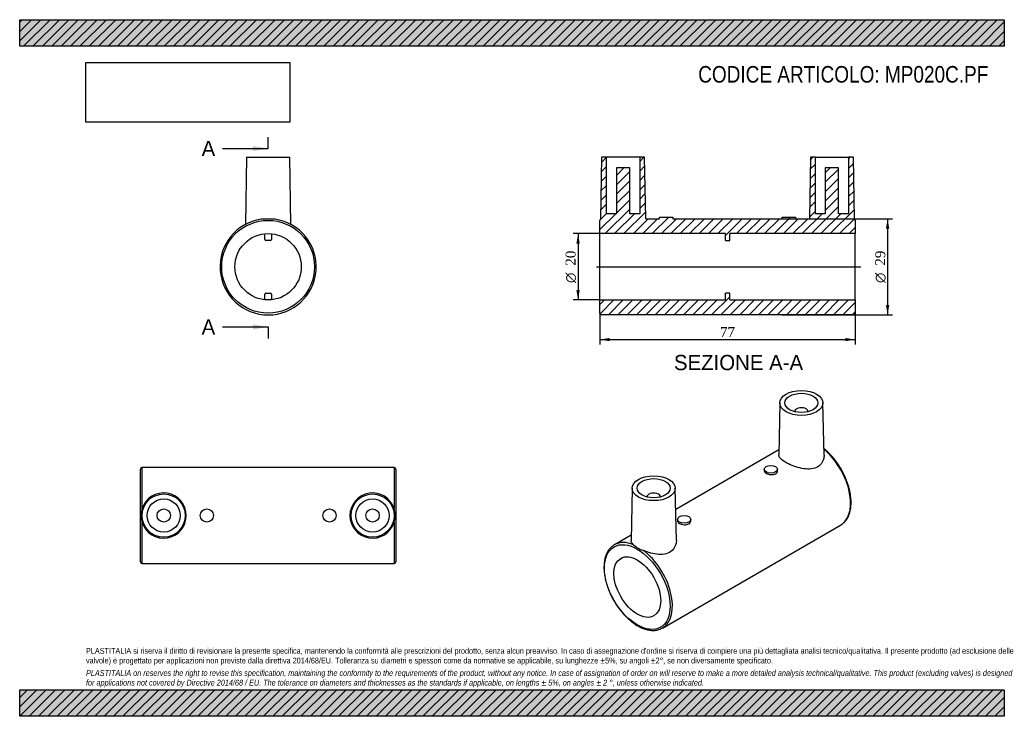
# Model space of a CAD drawing. Header units: millimetres. Extents: x 0 to 297, y 0 to 210.
import ezdxf
from ezdxf.enums import TextEntityAlignment as Align
from ezdxf.lldxf.tags import DXFTag

# ---------------------------------------------------------------- set-up
doc = ezdxf.new("R2010")
doc.units = ezdxf.units.MM
for name, color, linetype in [('Default', 7, 'Continuous'), ('DV4_Default', 7, 'Continuous'), ('MP020C.PF', 7, 'Continuous')]:
    doc.layers.add(name, color=color, linetype=linetype)
doc.styles.add('SEACAD_Solid_Edge_ANSI', font='seans.ttf')
doc.styles.add('SEACAD_Solid_Edge_ANSI1_Symbols', font='semeca1.ttf')
doc.styles.add('SEACAD_Times_New_Roman', font='times.ttf')
tags = doc.linetypes.add('CENTER2', pattern=[28.575, 19.05, -3.175, 3.175, -3.175]).pattern_tags.tags
tags[10:11] = [DXFTag(74, 4), DXFTag(75, 0), DXFTag(340, '0'), DXFTag(46, 0.0), DXFTag(50, 0.0), DXFTag(44, 0.0), DXFTag(45, 0.0)]
tags[8:9] = [DXFTag(74, 4), DXFTag(75, 0), DXFTag(340, '0'), DXFTag(46, 0.0), DXFTag(50, 0.0), DXFTag(44, 0.0), DXFTag(45, 0.0)]
tags[6:7] = [DXFTag(74, 4), DXFTag(75, 0), DXFTag(340, '0'), DXFTag(46, 0.0), DXFTag(50, 0.0), DXFTag(44, 0.0), DXFTag(45, 0.0)]
tags[4:5] = [DXFTag(74, 4), DXFTag(75, 0), DXFTag(340, '0'), DXFTag(46, 0.0), DXFTag(50, 0.0), DXFTag(44, 0.0), DXFTag(45, 0.0)]
doc.dimstyles.new('ANSImm', dxfattribs={"dimtxt": 3, "dimasz": 3, "dimexe": 1.5, "dimexo": 0, "dimgap": 0.75, "dimtad": 1, "dimdsep": 46, "dimtxsty": 'SEACAD_Times_New_Roman', "dimblk1": '_SE_FILLED', "dimblk2": '_SE_FILLED', "dimsah": 1, "dimcen": 1.5, "dimazin": 0, "dimtfac": 0.85, "dimtdec": 3, "dimtofl": 0, "dimtmove": 0, "dimatfit": 3, "dimfxl": 1, "dimarcsym": 0})
picture_1 = doc.add_image_def('image1.jpg', size_in_pixel=(4302, 1260))

# ---------------------------------------------------------------- blocks, each defined once
blk = doc.blocks.new('SE')
at = {"layer": 'MP020C.PF', "color": 7, "linetype": 'Continuous'}
for p, q in [((68.44, 168.51), (68.09, 148.29)), ((68.44, 168.51), (81.44, 168.51)), ((81.79, 148.29), (81.44, 168.51)), ((81.79, 148.29), (81.79, 148.29)), ((73.94, 143.76), (73.94, 145.46)), ((75.64, 143.46), (74.24, 143.46)), ((75.94, 145.46), (75.94, 143.76)), ((73.94, 125.56), (73.94, 127.26)), ((74.24, 127.56), (75.64, 127.56)), ((75.94, 127.26), (75.94, 125.56))]:
    blk.add_line(p, q, dxfattribs=at)
for radius in [14, 10]:
    blk.add_circle((74.94, 135.51), radius, dxfattribs=at)
for centre, radius, start, end in [((74.94, 135.51), 14.5, 98.2586, 81.7414), ((74.94, 78.34), 71.55, 88.3318, 91.6682), ((74.24, 143.76), 0.3, 180, 270), ((75.64, 143.76), 0.3, 270, 0), ((74.24, 127.26), 0.3, 90, 180), ((75.64, 127.26), 0.3, 0, 90)]:
    blk.add_arc(centre, radius, start, end, dxfattribs=at)
blk = doc.blocks.new('SE1')
at = {"layer": 'MP020C.PF', "color": 7, "linetype": 'Continuous'}
for p, q in [((229.29, 94.53), (228.95, 78.73)), ((242.62, 78.76), (242.28, 94.53)), ((233.78, 91.87), (233.78, 91.83)), ((237.78, 91.83), (237.78, 91.87)), ((228.98, 80.35), (197.87, 62.39)), ((224.59, 74.48), (224.59, 74.01)), ((228.59, 74.01), (228.59, 74.48)), ((184.74, 68.81), (184.4, 53.01)), ((198.07, 53.04), (197.74, 68.81)), ((189.24, 66.15), (189.24, 66.11)), ((193.24, 66.11), (193.24, 66.15)), ((193.89, 26.61), (247.63, 57.63)), ((198.43, 59.37), (198.43, 58.91)), ((202.43, 58.91), (202.43, 59.37)), ((184.43, 54.63), (179.39, 51.72))]:
    blk.add_line(p, q, dxfattribs=at)
blk.add_arc((190.19, 57.02), 7.29, 226.5109, 253.4891, dxfattribs=at)
for centre, major_axis in [((235.78, 94.48), (-6.5, 0)), ((235.78, 94.48), (-5, 0)), ((226.59, 74.48), (-2, 0)), ((191.24, 68.76), (6.5, 0)), ((191.24, 68.76), (5, 0)), ((200.43, 59.37), (2, 0)), ((186.29, 38.96), (7, -12.12)), ((186.29, 38.96), (5, -8.66))]:
    blk.add_ellipse(centre, major_axis=major_axis, ratio=0.57735, dxfattribs=at)
for centre, major_axis, start_param, end_param in [((235.78, 91.87), (-2, 0), 3.112862, 6.283185), ((235.78, 91.87), (-2, 0), 0, 0.02873), ((240.38, 70.19), (7.25, -12.56), 0.084535, 2.13958), ((191.24, 66.15), (2, 0), 0, 3.170323), ((191.24, 66.15), (2, 0), 6.254455, 6.283185), ((240.38, 70.19), (7.25, -12.56), 0, 0.084535), ((186.64, 39.16), (7.25, -12.56), 3.132254, 3.141593), ((186.64, 39.16), (7.25, -12.56), 2.500334, 3.132254), ((186.64, 39.16), (7.25, -12.56), 0.007487, 2.212055), ((186.64, 39.16), (7.25, -12.56), 0, 0.007487)]:
    blk.add_ellipse(centre, major_axis=major_axis, ratio=0.57735, start_param=start_param, end_param=end_param, dxfattribs=at)
for points, knots in [([(248.25, 58.06), (248.28, 58.08), (248.44, 58.19), (248.73, 58.47), (249.09, 58.87), (249.42, 59.31), (249.72, 59.8), (249.99, 60.32), (250.21, 60.88), (250.41, 61.48), (250.56, 62.11), (250.67, 62.77), (250.75, 63.45), (250.78, 64.17), (250.78, 64.9), (250.74, 65.65), (250.66, 66.42), (250.54, 67.21), (250.38, 68), (250.19, 68.8), (249.96, 69.61), (249.69, 70.42), (249.39, 71.23), (249.06, 72.03), (248.69, 72.83), (248.3, 73.62), (247.87, 74.39), (247.42, 75.15), (246.94, 75.89), (246.44, 76.61), (245.92, 77.31), (245.37, 77.98), (244.81, 78.62), (244.23, 79.23), (243.63, 79.81), (243.08, 80.3), (242.73, 80.59), (242.58, 80.71)], [0, 0, 0, 0, 0.0043962, 0.0305698, 0.0568109, 0.0831597, 0.1096405, 0.136261, 0.1630137, 0.1898806, 0.2168382, 0.2438618, 0.2709291, 0.2980214, 0.3251245, 0.352226, 0.3793196, 0.4064019, 0.4334713, 0.4605275, 0.4875708, 0.5146026, 0.5416241, 0.5686372, 0.5956438, 0.6226457, 0.649645, 0.6766438, 0.7036438, 0.7306467, 0.7576546, 0.7846696, 0.8116937, 0.8387289, 0.8657771, 0.8928401, 0.9124722, 0.9124722, 0.9124722, 0.9124722]), ([(242.62, 78.76), (242.63, 78.34), (242.57, 77.91), (242.28, 76.89), (241.96, 76.33), (241.07, 75.4), (240.5, 75.04), (238.51, 74.36), (236.87, 74.47), (234.5, 75.06), (233.71, 75.32), (232.24, 75.91), (231.55, 76.25), (230.39, 76.92), (229.91, 77.25), (229.24, 77.9), (229.03, 78.21), (228.95, 78.58), (228.95, 78.65), (228.95, 78.73)], [0.0821429, 0.0821429, 0.0821429, 0.0821429, 0.125, 0.125, 0.1875, 0.1875, 0.25, 0.25, 0.375, 0.375, 0.4375, 0.4375, 0.5, 0.5, 0.5625, 0.5625, 0.625, 0.625, 0.640646, 0.640646, 0.640646, 0.640646]), ([(224.59, 74.01), (224.59, 73.74), (224.81, 73.46), (225.55, 73.04), (226.07, 72.89), (227.11, 72.83), (227.63, 72.92), (228.38, 73.35), (228.59, 73.68), (228.59, 74.01)], [0.3750359, 0.3750359, 0.3750359, 0.3750359, 0.5, 0.5, 0.625, 0.625, 0.75, 0.75, 0.875, 0.875, 0.875, 0.875]), ([(198.43, 58.91), (198.43, 58.63), (198.65, 58.36), (199.38, 57.93), (199.91, 57.78), (200.95, 57.72), (201.47, 57.82), (202.22, 58.25), (202.43, 58.57), (202.43, 58.91)], [0.3750359, 0.3750359, 0.3750359, 0.3750359, 0.5, 0.5, 0.625, 0.625, 0.75, 0.75, 0.875, 0.875, 0.875, 0.875]), ([(179.47, 51.76), (179.34, 51.68), (179.09, 51.54), (178.69, 51.24), (178.29, 50.89), (177.93, 50.48), (177.6, 50.04), (177.3, 49.56), (177.03, 49.03), (176.81, 48.47), (176.62, 47.88), (176.46, 47.25), (176.35, 46.59), (176.27, 45.9), (176.24, 45.19), (176.24, 44.45), (176.28, 43.7), (176.36, 42.93), (176.48, 42.14), (176.64, 41.35), (176.84, 40.55), (177.07, 39.74), (177.33, 38.93), (177.63, 38.12), (177.96, 37.32), (178.33, 36.52), (178.72, 35.74), (179.15, 34.96), (179.6, 34.2), (180.08, 33.46), (180.58, 32.74), (181.11, 32.05), (181.65, 31.38), (182.21, 30.73), (182.79, 30.12), (183.39, 29.55), (183.99, 29), (184.61, 28.5), (185.24, 28.03), (185.87, 27.61), (186.5, 27.23), (187.14, 26.89), (187.77, 26.6), (188.4, 26.36), (189.03, 26.16), (189.65, 26.02), (190.26, 25.92), (190.85, 25.88), (191.43, 25.88), (191.99, 25.94), (192.53, 26.05), (193.05, 26.21), (193.53, 26.41), (193.8, 26.56), (193.95, 26.64)], [0, 0, 0, 0, 0.014327, 0.033167, 0.052019, 0.070919, 0.089897, 0.108971, 0.128144, 0.147413, 0.166765, 0.186181, 0.205646, 0.225141, 0.244655, 0.264176, 0.283696, 0.303211, 0.322718, 0.342215, 0.361702, 0.381181, 0.400651, 0.420113, 0.43957, 0.459022, 0.47847, 0.497917, 0.517363, 0.536811, 0.55626, 0.575713, 0.595171, 0.614635, 0.634108, 0.65359, 0.673082, 0.692586, 0.712102, 0.731631, 0.751171, 0.77072, 0.790275, 0.809828, 0.829368, 0.848882, 0.868353, 0.887764, 0.907094, 0.926327, 0.945454, 0.964478, 0.983411, 1, 1, 1, 1]), ([(198.07, 53.04), (198.1, 51.91), (197.66, 50.76), (196.3, 49.52), (195.7, 49.2), (194.33, 48.82), (193.57, 48.77), (191.23, 48.91), (189.57, 49.41), (188.11, 50.03)], [0.6362416, 0.6362416, 0.6362416, 0.6362416, 0.75, 0.75, 0.8125, 0.8125, 0.875, 0.875, 1, 1, 1, 1])]:
    blk.add_open_spline(points, degree=3, knots=knots, dxfattribs=at)
blk.add_open_spline([(185.17, 51.73), (184.65, 52.18), (184.39, 52.6), (184.4, 53.01)], degree=3, dxfattribs=at)
blk = doc.blocks.new('SE2')
at = {"layer": 'MP020C.PF', "color": 7, "linetype": 'Continuous'}
for p, q in [((36.44, 46.52), (36.44, 74.52)), ((36.94, 62.6), (36.94, 75.02)), ((112.94, 75.02), (36.94, 75.02)), ((112.94, 75.02), (112.94, 62.6)), ((113.44, 74.52), (113.44, 46.52)), ((36.94, 46.02), (36.94, 58.44)), ((112.94, 58.44), (112.94, 46.02)), ((36.94, 46.02), (112.94, 46.02))]:
    blk.add_line(p, q, dxfattribs=at)
for centre, radius in [((43.44, 60.52), 6.5), ((43.44, 60.52), 5), ((106.44, 60.52), 6.5), ((106.44, 60.52), 5), ((43.44, 60.52), 2), ((56.44, 60.52), 2), ((93.44, 60.52), 2), ((106.44, 60.52), 2)]:
    blk.add_circle(centre, radius, dxfattribs=at)
for centre, radius, start, end in [((36.94, 74.52), 0.5, 90, 180), ((112.94, 74.52), 0.5, 0, 90), ((43.43, 60.52), 6.82, 197.7772, 162.2228), ((106.44, 60.52), 6.82, 17.7772, 342.2228), ((43.45, 60.52), 6.84, 162.2614, 197.7386), ((106.43, 60.52), 6.84, 342.2614, 17.7386), ((36.94, 46.52), 0.5, 180, 270), ((112.94, 46.52), 0.5, 270, 0)]:
    blk.add_arc(centre, radius, start, end, dxfattribs=at)
blk = doc.blocks.new('SE4')
at = {"color": 7, "linetype": 'Continuous', "style": 'SEACAD_Solid_Edge_ANSI'}
blk.add_text('A', height=4.6, dxfattribs=at).set_placement((54.88, 173.47), align=Align.TOP_LEFT)
blk = doc.blocks.new('SE5')
at = {"color": 7, "linetype": 'Continuous', "style": 'SEACAD_Solid_Edge_ANSI'}
blk.add_text('A', height=4.6, dxfattribs=at).set_placement((54.88, 119.67), align=Align.TOP_LEFT)
blk = doc.blocks.new('SEANNOT_GROUP')
at = {"linetype": 'Continuous'}
blk.add_hatch(color=7, dxfattribs=at).paths.add_polyline_path([(70.34, 170.4), (74.94, 171.17), (70.34, 171.94)])
at = {"color": 7, "linetype": 'Continuous'}
blk.add_lwpolyline([(61.14, 171.17), (74.94, 171.17)], dxfattribs=at)
blk = doc.blocks.new('SEANNOT_GROUP1')
at = {"linetype": 'Continuous'}
blk.add_hatch(color=7, dxfattribs=at).paths.add_polyline_path([(70.34, 116.6), (74.94, 117.37), (70.34, 118.13)])
at = {"color": 7, "linetype": 'Continuous'}
blk.add_lwpolyline([(61.14, 117.37), (74.94, 117.37)], dxfattribs=at)
blk = doc.blocks.new('SE3')
at = {"layer": 'Default', "color": 7, "linetype": 'CENTER2'}
for p, q in [((74.94, 171.17), (74.94, 174.62)), ((74.94, 117.37), (74.94, 113.92))]:
    blk.add_line(p, q, dxfattribs=at)
at = {"layer": 'Default', "color": 7, "linetype": 'CENTER2', "const_width": 0.0001}
blk.add_lwpolyline([(74.94, 171.17), (74.94, 117.37)], dxfattribs=at)
at = {"layer": 'Default'}
for name in ['SE4', 'SEANNOT_GROUP', 'SE5', 'SEANNOT_GROUP1']:
    blk.add_blockref(name, (0, 0), dxfattribs=at)
blk = doc.blocks.new('SE6')
at = {"layer": 'MP020C.PF', "linetype": 'Continuous'}
h = blk.add_hatch(dxfattribs=at)
h.set_pattern_fill('LINE', scale=0.62992, angle=45, style=0)
edge = h.paths.add_edge_path()
edge.add_line((197.01, 150.01), (197.01, 150.51))
edge.add_line((197.01, 150.51), (193.01, 150.51))
edge.add_line((193.01, 150.51), (193.01, 150.01))
edge.add_line((193.01, 150.01), (188.83, 150.01))
edge.add_line((188.83, 150.01), (188.51, 168.51))
edge.add_line((188.51, 168.51), (187.01, 168.51))
edge.add_line((187.01, 168.51), (187.01, 151.51))
edge.add_line((187.01, 151.51), (184.01, 151.51))
edge.add_line((184.01, 151.51), (184.01, 165.31))
edge.add_line((184.01, 165.31), (180.01, 165.31))
edge.add_line((180.01, 165.31), (180.01, 151.51))
edge.add_line((180.01, 151.51), (177.01, 151.51))
edge.add_line((177.01, 151.51), (177.01, 168.51))
edge.add_line((177.01, 168.51), (175.51, 168.51))
edge.add_line((175.51, 168.51), (175.19, 149.89))
edge.add_arc((175.51, 149.51), 0.5, 130.5437, 180)
edge.add_line((175.01, 149.51), (175.01, 145.51))
edge.add_line((175.01, 145.51), (212.86, 145.51))
edge.add_line((212.86, 145.51), (212.86, 143.46))
edge.add_line((212.86, 143.46), (214.16, 143.46))
edge.add_line((214.16, 143.46), (214.16, 145.51))
edge.add_line((214.16, 145.51), (252.01, 145.51))
edge.add_line((252.01, 145.51), (252.01, 149.51))
edge.add_arc((251.51, 149.51), 0.5, 0, 49.4563)
edge.add_line((251.84, 149.89), (251.51, 168.51))
edge.add_line((251.51, 168.51), (250.01, 168.51))
edge.add_line((250.01, 168.51), (250.01, 151.51))
edge.add_line((250.01, 151.51), (247.01, 151.51))
edge.add_line((247.01, 151.51), (247.01, 165.31))
edge.add_line((247.01, 165.31), (243.01, 165.31))
edge.add_line((243.01, 165.31), (243.01, 151.51))
edge.add_line((243.01, 151.51), (240.01, 151.51))
edge.add_line((240.01, 151.51), (240.01, 168.51))
edge.add_line((240.01, 168.51), (238.51, 168.51))
edge.add_line((238.51, 168.51), (238.19, 150.01))
edge.add_line((238.19, 150.01), (234.01, 150.01))
edge.add_line((234.01, 150.01), (234.01, 150.51))
edge.add_line((234.01, 150.51), (230.01, 150.51))
edge.add_line((230.01, 150.51), (230.01, 150.01))
edge.add_line((230.01, 150.01), (197.01, 150.01))
h = blk.add_hatch(dxfattribs=at)
h.set_pattern_fill('LINE', scale=0.62992, angle=45, style=0)
edge = h.paths.add_edge_path()
edge.add_arc((251.51, 121.51), 0.5, 270, 360)
edge.add_line((252.01, 121.51), (252.01, 125.51))
edge.add_line((252.01, 125.51), (214.16, 125.51))
edge.add_line((214.16, 125.51), (214.16, 127.56))
edge.add_line((214.16, 127.56), (212.86, 127.56))
edge.add_line((212.86, 127.56), (212.86, 125.51))
edge.add_line((212.86, 125.51), (175.01, 125.51))
edge.add_line((175.01, 125.51), (175.01, 121.51))
edge.add_arc((175.51, 121.51), 0.5, 180, 270)
edge.add_line((175.51, 121.01), (251.51, 121.01))
at = {"layer": 'DV4_Default', "color": 7, "linetype": 'CENTER2'}
blk.add_line((174.02, 135.51), (253.76, 135.51), dxfattribs=at)
at = {"layer": 'MP020C.PF', "color": 7, "linetype": 'Continuous'}
for p, q in [((175.51, 168.51), (175.19, 149.89)), ((177.01, 168.51), (175.51, 168.51)), ((187.01, 168.51), (177.01, 168.51)), ((177.01, 151.51), (177.01, 168.51)), ((188.51, 168.51), (187.01, 168.51)), ((187.01, 168.51), (187.01, 151.51)), ((188.83, 150.01), (188.51, 168.51)), ((238.51, 168.51), (238.19, 150.01)), ((240.01, 168.51), (238.51, 168.51)), ((240.01, 168.51), (250.01, 168.51)), ((240.01, 151.51), (240.01, 168.51)), ((250.01, 168.51), (250.01, 151.51)), ((251.51, 168.51), (250.01, 168.51)), ((251.84, 149.89), (251.51, 168.51)), ((184.01, 165.31), (180.01, 165.31)), ((180.01, 165.31), (180.01, 151.51)), ((184.01, 151.51), (184.01, 165.31)), ((243.01, 165.31), (243.01, 151.51)), ((247.01, 165.31), (243.01, 165.31)), ((247.01, 151.51), (247.01, 165.31)), ((180.01, 151.51), (177.01, 151.51)), ((187.01, 151.51), (184.01, 151.51)), ((243.01, 151.51), (240.01, 151.51)), ((250.01, 151.51), (247.01, 151.51)), ((175.01, 145.51), (175.01, 149.51)), ((188.83, 150.01), (193.01, 150.01)), ((193.01, 150.51), (197.01, 150.51)), ((193.01, 150.01), (193.01, 150.51)), ((197.01, 150.51), (197.01, 150.01)), ((197.01, 150.01), (230.01, 150.01)), ((230.01, 150.01), (230.01, 150.51)), ((230.01, 150.51), (234.01, 150.51)), ((234.01, 150.51), (234.01, 150.01)), ((234.01, 150.01), (238.19, 150.01)), ((252.01, 149.51), (252.01, 145.51)), ((175.01, 125.51), (175.01, 145.51)), ((212.86, 145.51), (175.01, 145.51)), ((212.86, 143.46), (212.86, 145.51)), ((212.86, 143.46), (214.16, 143.46)), ((252.01, 145.51), (214.16, 145.51)), ((214.16, 143.46), (214.16, 145.51)), ((252.01, 125.51), (252.01, 145.51)), ((175.01, 121.51), (175.01, 125.51)), ((175.01, 125.51), (212.86, 125.51)), ((212.86, 125.51), (212.86, 127.56)), ((214.16, 127.56), (212.86, 127.56)), ((214.16, 125.51), (214.16, 127.56)), ((214.16, 125.51), (252.01, 125.51)), ((252.01, 125.51), (252.01, 121.51)), ((251.51, 121.01), (175.51, 121.01))]:
    blk.add_line(p, q, dxfattribs=at)
for centre, start, end in [((175.51, 149.51), 130.5437, 180), ((251.51, 149.51), 0, 49.4563), ((175.51, 121.51), 180, 270), ((251.51, 121.51), 270, 0)]:
    blk.add_arc(centre, 0.5, start, end, dxfattribs=at)
blk = doc.blocks.new('GDimGGroup')
at = {"layer": 'Default', "linetype": 'Continuous'}
for points in [[(167.92, 142.51), (168.92, 142.51), (168.42, 145.51)], [(167.92, 128.51), (168.42, 125.51), (168.92, 128.51)]]:
    blk.add_hatch(color=7, dxfattribs=at).paths.add_polyline_path(points)
at = {"layer": 'Default', "color": 7, "linetype": 'Continuous'}
for p, q in [((175.01, 145.51), (166.92, 145.51)), ((168.42, 145.51), (168.42, 125.51)), ((175.01, 125.51), (166.92, 125.51))]:
    blk.add_line(p, q, dxfattribs=at)
for s, style, p in [('20', 'SEACAD_Times_New_Roman', (164.67, 135.85)), ('O', 'SEACAD_Solid_Edge_ANSI1_Symbols', (164.67, 130.63))]:
    blk.add_text(s, height=3, rotation=90, dxfattribs=dict(at, style=style)).set_placement(p, align=Align.TOP_LEFT)
blk = doc.blocks.new('GDimGGroup1')
at = {"layer": 'Default', "linetype": 'Continuous'}
for points in [[(262.3, 147.01), (261.8, 150.01), (261.3, 147.01)], [(262.3, 124.01), (261.3, 124.01), (261.8, 121.01)]]:
    blk.add_hatch(color=7, dxfattribs=at).paths.add_polyline_path(points)
at = {"layer": 'Default', "color": 7, "linetype": 'Continuous'}
for p, q in [((230.01, 150.01), (263.3, 150.01)), ((261.8, 150.01), (261.8, 121.01)), ((230.01, 121.01), (263.3, 121.01))]:
    blk.add_line(p, q, dxfattribs=at)
for s, style, p in [('29', 'SEACAD_Times_New_Roman', (258.05, 135.85)), ('O', 'SEACAD_Solid_Edge_ANSI1_Symbols', (258.05, 130.63))]:
    blk.add_text(s, height=3, rotation=90, dxfattribs=dict(at, style=style)).set_placement(p, align=Align.TOP_LEFT)
blk = doc.blocks.new('DMBLK3')
at = {"layer": 'Default', "linetype": 'Continuous'}
for points in [[(178.01, 113.07), (178.01, 114.07), (175.01, 113.57)], [(249.01, 113.07), (252.01, 113.57), (249.01, 114.07)]]:
    blk.add_hatch(color=7, dxfattribs=at).paths.add_polyline_path(points)
at = {"layer": 'Default', "color": 7, "linetype": 'Continuous'}
for p, q in [((175.01, 121.51), (175.01, 112.07)), ((252.01, 121.51), (252.01, 112.07)), ((175.01, 113.57), (252.01, 113.57))]:
    blk.add_line(p, q, dxfattribs=at)
at = {"layer": 'Default', "color": 7, "linetype": 'Continuous', "style": 'SEACAD_Times_New_Roman'}
blk.add_text('77', height=3, dxfattribs=at).set_placement((211.24, 117.32), align=Align.TOP_LEFT)
blk = doc.blocks.new('_SE_FILLED')
at = {"color": 0}
blk.add_line((0, 0), (-1, 0), dxfattribs=at)
blk.add_solid([(0, 0), (-1, -0.1665), (-1, 0.1665), (0, 0)], dxfattribs=at)

msp = doc.modelspace()

# ---------------------------------------------------------------- hatches: boundary and pattern name
at = {"layer": 'Default', "linetype": 'Continuous'}
h = msp.add_hatch(dxfattribs=at)
h.set_pattern_fill('LINE', scale=0.62992, angle=45, style=0)
h.paths.add_polyline_path([(297, 202), (297, 210), (0, 210), (0, 202)])
for points in [[(297, 202), (297, 210), (0, 210), (0, 202)], [(297, 0), (297, 8), (0, 8), (0, 0)]]:
    msp.add_hatch(color=7, dxfattribs=at).paths.add_polyline_path(points)
h = msp.add_hatch(dxfattribs=at)
h.set_pattern_fill('LINE', scale=0.62992, angle=45, style=0)
h.paths.add_polyline_path([(297, 0), (297, 8), (0, 8), (0, 0)])

# ---------------------------------------------------------------- linework, layer by layer
at = {"layer": 'Default', "color": 7, "linetype": 'Continuous'}
for p, q in [((0, 210), (297, 210)), ((0, 202), (0, 210)), ((297, 210), (297, 202)), ((297, 202), (0, 202)), ((0, 8), (297, 8)), ((0, 0), (0, 8)), ((297, 8), (297, 0)), ((297, 0), (0, 0))]:
    msp.add_line(p, q, dxfattribs=at)

# ---------------------------------------------------------------- block references
at = {"layer": 'Default'}
for name in ['SE3', 'SE', 'SE6', 'GDimGGroup1', 'GDimGGroup', 'SE1', 'SE2']:
    msp.add_blockref(name, (0, 0), dxfattribs=at)

# ---------------------------------------------------------------- texts
at = {"layer": 'Default', "color": 7, "linetype": 'Continuous', "style": 'SEACAD_Solid_Edge_ANSI'}
msp.add_text('SEZIONE A-A', height=4.6, dxfattribs=at).set_placement((197.345, 108.948), align=Align.TOP_LEFT)
at = {"layer": 'Default', "attachment_point": 1}
for s, insert, char_height, width in [('{\\fArial Narrow|b0||i0||c0|p34;\\C7;\\H5.;\\W1.;CODICE ARTICOLO: MP020C.PF}', (204.668, 196.034), 5, 87.15211), ("{\\fArial Narrow|b0||i0||c0|p34;\\C7;\\H1.75;\\W1.;PLASTITALIA si riserva il diritto di revisionare la presente specifica, mantenendo la conformità alle prescrizioni del prodotto, senza alcun preavviso. In caso di assegnazione d'ordine si riserva di compiere una più dettagliata analisi tecnico/qualitativa. Il presente prodotto (ad esclusione delle \\P}{\\fArial Narrow|b0||i0||c0|p34;\\C7;\\H1.75;\\W1.;valvole) è progettato per applicazioni non previste dalla direttiva 2014/68/EU. Tolleranza su diametri e spessori come da normative se applicabile, su lunghezze ±5%, su angoli ±2°, se non diversamente specificato.\\P}{\\fArial Narrow|b0||i0||c0|p34;\\C7;\\H0.5;\\W1.;   \\P}{\\fArial Narrow|b0||i1||c0|p34;\\C7;\\H1.75;\\W1.;PLASTITALIA on reserves the right to revise this specification, maintaining the conformity to the requirements of the product, without any notice. In case of assignation of order on will reserve to make a more detailed analysis technical/qualitative. This product (excluding valves) is designed \\P}{\\fArial Narrow|b0||i1||c0|p34;\\C7;\\H1.75;\\W1.;for applications not covered by Directive 2014/68 / EU. The tolerance on diameters and thicknesses as the standards if applicable, on lengths ± 5%, on angles ± 2 °, unless otherwise indicated.\\P}", (20, 20.602), 1.75, 257)]:
    msp.add_mtext(s, dxfattribs=dict(at, insert=insert, char_height=char_height, width=width))

# ---------------------------------------------------------------- dimensions: what is measured, and where the dimension line sits
at = {"layer": 'Default', "color": 7, "linetype": 'Continuous'}
dim = msp.add_linear_dim(base=(175.011, 113.57), p1=(175.011, 121.511), p2=(252.011, 121.511), angle=0, text='\\A1;<>', dimstyle='ANSImm', dxfattribs=at)
dim.commit()
dim.dimension.update_dxf_attribs({"geometry": 'DMBLK3', "text_midpoint": (213.511, 113.57), "dimtype": 161})

# ---------------------------------------------------------------- pictures from other files: only their frames are drawn
image = msp.add_image(picture_1, insert=(20, 179.103), size_in_units=(61.457, 18))
image.dxf.flags = 7

doc.saveas('drawing.dxf')
